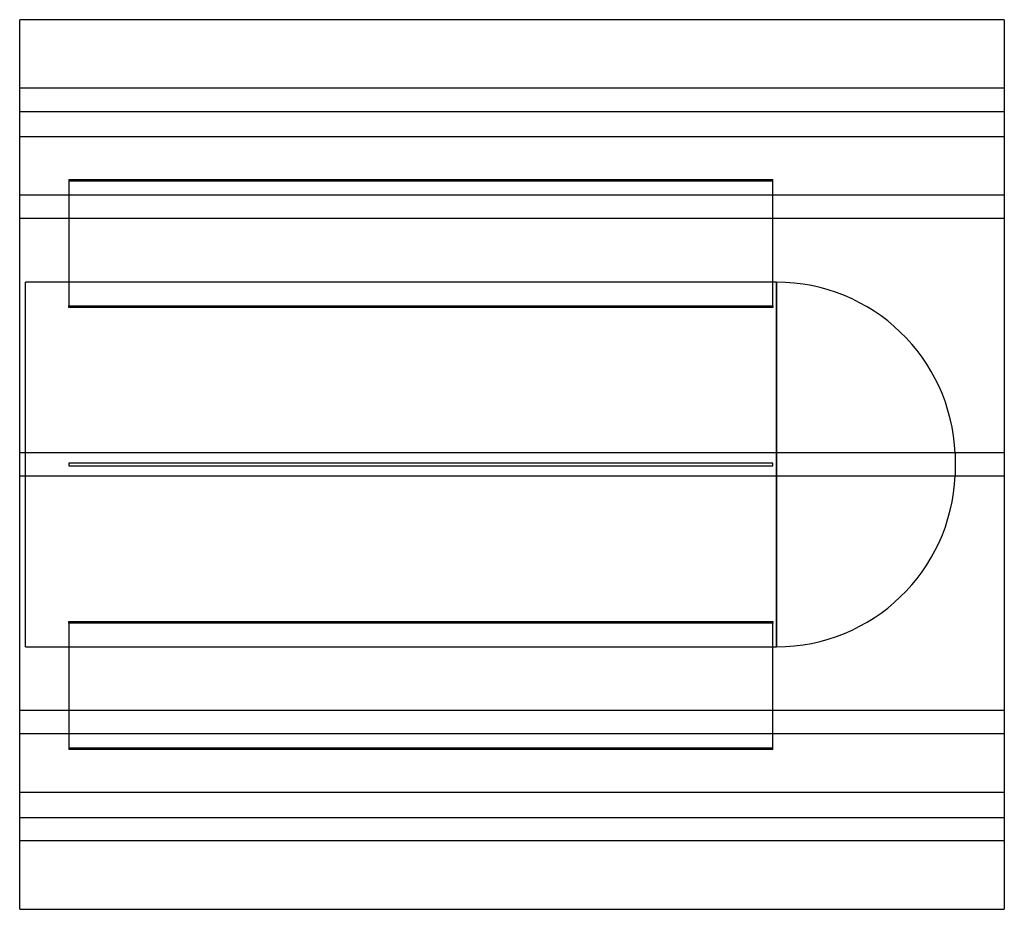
# Model space of a CAD drawing. Header units: millimetres. Extents: x -338 to 338, y -305 to 305.
import ezdxf

# ---------------------------------------------------------------- set-up
doc = ezdxf.new("R2010")
doc.units = ezdxf.units.MM
doc.layers.add('HIDDEN', color=7, linetype='Continuous')
doc.layers.add('THICK', color=7, linetype='Continuous')

msp = doc.modelspace()

# ---------------------------------------------------------------- linework, layer by layer
at = {"layer": 'HIDDEN'}
for p, q in [((337.5, 258), (-337.5, 258)), ((-337.5, 242), (337.5, 242)), ((-337.5, 225), (337.5, 225)), ((-303.75, 195.35), (178.75, 195.35)), ((-303.75, 195.35), (-303.75, 108.75)), ((178.75, 194.35), (-303.75, 194.35)), ((178.75, 108.75), (178.75, 195.35)), ((337.5, 184.78), (-337.5, 184.78)), ((337.5, 184.78), (-337.5, 184.78)), ((337.5, 168.78), (-337.5, 168.78)), ((337.5, 168.78), (-337.5, 168.78)), ((181.35, 125), (-333.5, 125)), ((-333.5, -125), (-333.5, 125)), ((181.35, 0), (181.35, 125)), ((181.35, 125), (181.35, -125)), ((-303.75, 108.75), (178.75, 108.75)), ((-303.75, 107.75), (-303.75, 108.75)), ((178.75, 108.75), (178.75, 107.75)), ((178.75, 107.75), (-303.75, 107.75)), ((337.5, 8), (-337.5, 8)), ((337.5, 8), (-337.5, 8)), ((303.75, 7.45), (303.75, -7.45)), ((-303.75, 1), (-303.75, 1)), ((-303.75, 1), (-303.75, -1)), ((178.75, 1), (-303.75, 1)), ((178.75, 1), (178.75, 1)), ((178.75, -1), (178.75, 1)), ((-303.75, -1), (-303.75, -1)), ((-303.75, -1), (178.75, -1)), ((178.75, -1), (178.75, -1)), ((181.35, -125), (181.35, 0)), ((337.5, -8), (-337.5, -8)), ((337.5, -8), (-337.5, -8)), ((-303.75, -108.75), (-303.75, -107.75)), ((-303.75, -107.75), (178.75, -107.75)), ((178.75, -107.75), (178.75, -108.75)), ((178.75, -108.75), (-303.75, -108.75)), ((-303.75, -108.75), (-303.75, -195.35)), ((178.75, -195.35), (178.75, -108.75)), ((-333.5, -125), (181.35, -125)), ((337.5, -168.78), (-337.5, -168.78)), ((337.5, -168.78), (-337.5, -168.78)), ((337.5, -184.78), (-337.5, -184.78)), ((337.5, -184.78), (-337.5, -184.78)), ((-303.75, -194.35), (178.75, -194.35)), ((178.75, -195.35), (-303.75, -195.35)), ((337.5, -225), (-337.5, -225)), ((-337.5, -242), (337.5, -242)), ((337.5, -258), (-337.5, -258))]:
    msp.add_line(p, q, dxfattribs=at)
for centre, start, end in [((181.35, 2.5), 2.31527, 89.99998), ((181.35, -2.5), 270.00002, 357.68473)]:
    msp.add_arc(centre, 122.5, start, end, dxfattribs=at)
at = {"layer": 'THICK'}
for p, q in [((337.5, 305), (-337.5, 305)), ((-337.5, -305), (-337.5, 305)), ((337.5, 305), (337.5, -305)), ((-337.5, -305), (337.5, -305))]:
    msp.add_line(p, q, dxfattribs=at)

doc.saveas('drawing.dxf')
